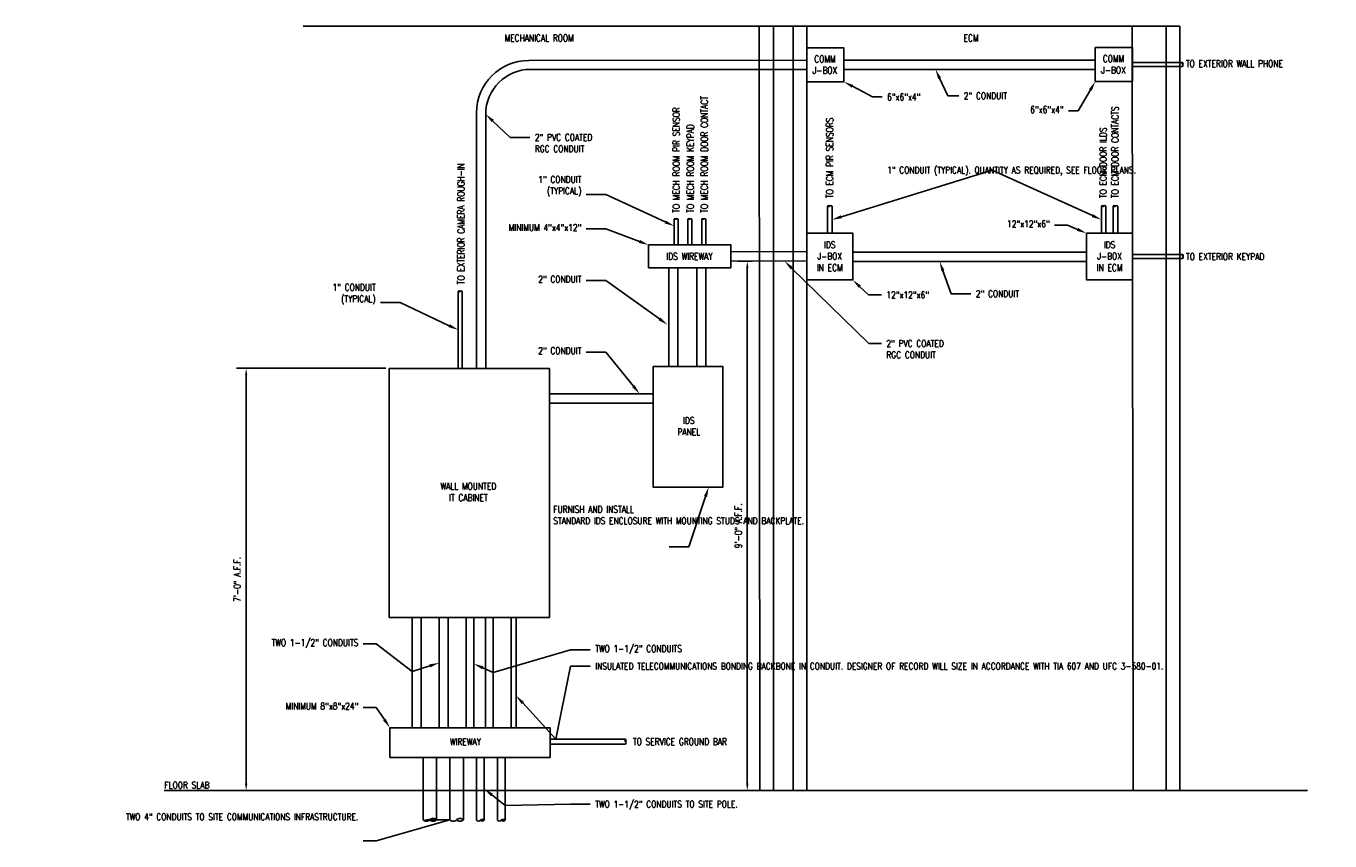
# Model space of a CAD drawing. Header units: inches. Extents: x -324 to 444, y 2 to 180.
import ezdxf
from ezdxf import colors
from ezdxf.entities.mleader import LeaderData, LeaderLine
from ezdxf.math import Vec2, Vec3

# ---------------------------------------------------------------- set-up
doc = ezdxf.new("R2010")
doc.units = ezdxf.units.IN
doc.header["$MEASUREMENT"] = 0
for name, color, linetype, lineweight in [('S-ANNO-NOTE', 2, 'Continuous', 35), ('T-ANNO-DIMS', 1, 'Continuous', 25), ('T-ANNO-SYMB', 2, 'Continuous', 25), ('T-ANNO-TEXT', 2, 'Continuous', 25), ('T-COMM-EQPM', 4, 'Continuous', 50)]:
    doc.layers.add(name, color=color, linetype=linetype, lineweight=lineweight)
doc.styles.add('Annotative', font='romans.shx', dxfattribs={"width": 0.8, "height": 0.125})
doc.dimstyles.new('Annotative', dxfattribs={"dimscale": 0, "dimtxt": 0.125, "dimasz": 0.125, "dimexe": 0.179688, "dimexo": 0.0625, "dimgap": 0.09, "dimtad": 1, "dimdec": 3, "dimzin": 3, "dimdsep": 46, "dimlunit": 4, "dimtxsty": 'Annotative', "dimcen": 0.09, "dimclrt": 2, "dimazin": 2, "dimtfac": 1, "dimtdec": 3, "dimtmove": 1, "dimatfit": 3, "dimfxl": 1, "dimtfill": 1, "dimfrac": 2, "dimtolj": 1, "dimtzin": 0, "dimarcsym": 0})

# ---------------------------------------------------------------- blocks, each defined once
blk = doc.blocks.new('*D3')
at = {"layer": 'Defpoints', "color": 0, "transparency": 16777216}
for p in [(30.75, 105.3), (-0.67, 12.59), (-0.67, 12.59)]:
    blk.add_point(p, dxfattribs=at)
at = {"layer": 'T-ANNO-DIMS', "color": 0, "lineweight": -2, "transparency": 16777216}
for p, q in [((30, 105.3), (-2.82, 105.3)), ((-0.67, 103.8), (-0.67, 14.09)), ((0.08, 12.59), (1.49, 12.59))]:
    blk.add_line(p, q, dxfattribs=at)
at = {"layer": 'T-ANNO-DIMS', "color": 0, "transparency": 16777216}
for points in [[(-0.92, 103.8), (-0.42, 103.8), (-0.67, 105.3)], [(-0.92, 14.09), (-0.42, 14.09), (-0.67, 12.59)]]:
    blk.add_solid(points, dxfattribs=at)
at = {"layer": 'T-ANNO-DIMS', "color": 2, "lineweight": -3, "transparency": 16777216, "insert": (-2.64, 58.94), "char_height": 1.5, "attachment_point": 5, "rotation": 90, "style": 'Annotative', "bg_fill": 3, "box_fill_scale": 1.25, "bg_fill_color": 256, "bg_fill_true_color": 13158600, "bg_fill_transparency": 0}
blk.add_mtext('\\A1;7\'-0" A.F.F.', dxfattribs=at)
blk = doc.blocks.new('*D4')
at = {"layer": 'Defpoints', "color": 0, "transparency": 16777216}
for p in [(111.16, 128.83), (109.33, 12.58), (109.33, 12.58)]:
    blk.add_point(p, dxfattribs=at)
at = {"layer": 'T-ANNO-DIMS', "color": 0, "lineweight": -2, "transparency": 16777216}
for p, q in [((110.41, 128.83), (107.18, 128.83)), ((109.33, 127.33), (109.33, 14.08)), ((110.08, 12.58), (111.49, 12.58))]:
    blk.add_line(p, q, dxfattribs=at)
at = {"layer": 'T-ANNO-DIMS', "color": 0, "transparency": 16777216}
for points in [[(109.08, 127.33), (109.58, 127.33), (109.33, 128.83)], [(109.08, 14.08), (109.58, 14.08), (109.33, 12.58)]]:
    blk.add_solid(points, dxfattribs=at)
at = {"layer": 'T-ANNO-DIMS', "color": 2, "lineweight": -3, "transparency": 16777216, "insert": (107.36, 70.71), "char_height": 1.5, "attachment_point": 5, "rotation": 90, "style": 'Annotative', "bg_fill": 3, "box_fill_scale": 1.25, "bg_fill_color": 256, "bg_fill_true_color": 13158600, "bg_fill_transparency": 0}
blk.add_mtext('\\A1;9\'-0" A.F.F.', dxfattribs=at)

msp = doc.modelspace()

# ---------------------------------------------------------------- linework, layer by layer
at = {"layer": 'T-ANNO-SYMB', "color": 250, "lineweight": -3}
for p, q in [((204.2958, 180.4369), (11.8477, 180.4369)), ((112.0727, 12.5843), (111.9247, 180.4369)), ((115.0753, 12.5843), (115.0753, 180.4369)), ((119.3745, 12.5843), (119.3745, 180.4369)), ((122.3772, 12.5843), (122.3772, 180.4369)), ((193.9913, 12.5843), (193.8434, 180.4369)), ((201.2932, 12.5843), (201.2932, 180.4369)), ((204.2958, 12.5843), (204.2958, 180.4369)), ((-18.6477, 12.5843), (232.2869, 12.5843))]:
    msp.add_line(p, q, dxfattribs=at)
at = {"layer": 'T-COMM-EQPM', "lineweight": -3}
for p, q in [((61.3609, 172.8762), (122.3772, 172.9824)), ((130.5123, 172.9824), (185.7176, 172.9824)), ((61.7621, 170.926), (122.3772, 170.926)), ((130.5123, 170.926), (185.7176, 170.926)), ((49.8855, 105.295), (49.8855, 161.3801)), ((51.9048, 105.295), (51.9048, 161.0687)), ((132.4648, 130.8208), (183.8003, 130.8208)), ((132.4648, 128.7645), (183.8003, 128.7645)), ((49.9029, 6.0912), (49.9029, 19.8725)), ((51.5757, 19.8725), (51.5757, 6.0912)), ((54.4753, 6.0912), (54.4753, 19.8725)), ((56.1481, 19.8725), (56.1481, 6.0912))]:
    msp.add_line(p, q, dxfattribs=at)
for points in [[(122.3791, 175.6736), (130.5123, 175.6736), (130.5123, 168.2242), (122.3791, 168.2242)], [(185.7176, 175.7294), (193.8508, 175.7294), (193.8508, 168.28), (185.7176, 168.28)], [(122.3772, 134.9386), (132.4648, 134.9386), (132.4648, 124.7192), (122.3772, 124.7192)], [(183.8003, 134.9386), (193.888, 134.9386), (193.888, 124.7192), (183.8003, 124.7192)], [(87.6568, 132.3799), (105.7471, 132.3799), (105.7471, 127.3943), (87.6568, 127.3943)], [(30.7475, 105.295), (65.8913, 105.295), (65.8913, 50.6199), (30.7475, 50.6199)], [(88.6548, 105.6941), (103.9637, 105.6941), (103.9637, 79.2213), (88.6548, 79.2213)], [(30.8811, 26.391), (66.0249, 26.391), (66.0249, 19.8725), (30.8811, 19.8725)]]:
    msp.add_lwpolyline(points, close=True, dxfattribs=at)
for points in [[(193.8508, 172.4469), (204.8822, 172.4469)], [(204.8822, 171.5626), (193.8508, 171.5626)], [(126.9185, 134.9386), (126.9185, 140.9098)], [(127.9235, 140.9098), (127.9235, 134.9386)], [(187.0561, 134.9386), (187.0561, 140.9098)], [(188.0611, 140.9098), (188.0611, 134.9386)], [(189.6272, 134.9386), (189.6272, 140.9098)], [(190.6322, 140.9098), (190.6322, 134.9386)], [(94.1327, 138.0796), (94.1327, 132.3799), (93.2485, 132.3799), (93.2485, 138.0796)], [(97.1441, 138.0796), (97.1441, 132.3799), (96.2598, 132.3799), (96.2598, 138.0796)], [(100.2107, 138.0796), (100.2107, 132.3799), (99.3264, 132.3799), (99.3264, 138.0796)], [(122.3772, 128.8007), (105.7449, 128.8631), (105.7492, 130.9194), (122.3772, 130.8571)], [(193.888, 130.271), (204.9193, 130.271)], [(204.9193, 129.3868), (193.888, 129.3868)], [(92.077, 105.6941), (92.077, 127.3943), (94.0963, 127.3943), (94.0963, 105.6941)], [(98.2283, 105.6941), (98.2283, 127.3943), (100.2476, 127.3943), (100.2476, 105.6941)], [(46.7532, 122.1772), (46.7532, 105.295), (45.869, 105.295), (45.869, 122.1772)], [(88.6548, 97.6419), (65.8913, 97.6419), (65.8913, 99.6789), (88.6548, 99.6789)], [(35.7774, 26.391), (35.7774, 50.6199), (37.7774, 50.6199), (37.7774, 26.391)], [(41.697, 26.391), (41.697, 50.6199), (43.697, 50.6199), (43.697, 26.391)], [(47.6166, 26.391), (47.6166, 50.6199), (49.2894, 50.6199), (49.2894, 26.391)], [(51.9012, 26.391), (51.9012, 50.6199), (53.574, 50.6199), (53.574, 26.391)], [(57.4936, 26.391), (57.4936, 50.6199), (58.5882, 50.6199), (58.5882, 26.391)], [(66.0249, 23.8692), (82.597, 23.8692)], [(82.597, 22.7746), (66.0249, 22.7746)], [(38.1555, 6.1832), (38.1555, 19.8725)], [(41.1295, 19.8725), (41.1295, 6.1832)], [(44.0292, 6.1832), (44.0292, 19.8725)], [(47.0032, 19.8725), (47.0032, 6.1832)]]:
    msp.add_lwpolyline(points, dxfattribs=at)
for centre, radius, start, end in [((61.3816, 161.3801), 11.4961, 90.103136, 180), ((205.0863, 172.2258), 0.3009, 132.721939, 227.278061), ((204.678, 172.2258), 0.3009, 312.721939, 47.278061), ((204.678, 171.7837), 0.3009, 312.721939, 47.278061), ((61.7621, 161.0687), 9.8573, 90, 180), ((127.1697, 140.6777), 0.342, 42.721939, 137.278061), ((127.1697, 141.1418), 0.342, 222.721939, 317.278061), ((127.6722, 140.6777), 0.342, 42.721939, 137.278061), ((187.3074, 140.6777), 0.342, 42.721939, 137.278061), ((187.3074, 141.1418), 0.342, 222.721939, 317.278061), ((187.8099, 140.6777), 0.342, 42.721939, 137.278061), ((189.8784, 140.6777), 0.342, 42.721939, 137.278061), ((189.8784, 141.1418), 0.342, 222.721939, 317.278061), ((190.381, 140.6777), 0.342, 42.721939, 137.278061), ((93.4695, 137.8754), 0.3009, 42.721939, 137.278061), ((93.4695, 138.2837), 0.3009, 222.721939, 317.278061), ((93.9116, 137.8754), 0.3009, 42.721939, 137.278061), ((96.4809, 137.8754), 0.3009, 42.721939, 137.278061), ((96.4809, 138.2837), 0.3009, 222.721939, 317.278061), ((96.923, 137.8754), 0.3009, 42.721939, 137.278061), ((99.5475, 137.8754), 0.3009, 42.721939, 137.278061), ((99.5475, 138.2837), 0.3009, 222.721939, 317.278061), ((99.9896, 137.8754), 0.3009, 42.721939, 137.278061), ((205.1235, 130.05), 0.3009, 132.721939, 227.278061), ((204.7152, 130.05), 0.3009, 312.721939, 47.278061), ((204.7152, 129.6078), 0.3009, 312.721939, 47.278061), ((46.0901, 121.973), 0.3009, 42.721939, 137.278061), ((46.0901, 122.3813), 0.3009, 222.721939, 317.278061), ((46.5322, 121.973), 0.3009, 42.721939, 137.278061), ((82.8497, 23.5956), 0.3725, 132.721939, 227.278061), ((82.3443, 23.5956), 0.3725, 312.721939, 47.278061), ((82.3443, 23.0483), 0.3725, 312.721939, 47.278061), ((38.899, 6.8698), 1.0121, 222.721939, 317.278061), ((40.386, 5.4966), 1.0121, 42.721939, 137.278061), ((40.386, 6.8698), 1.0121, 222.721939, 317.278061), ((44.7727, 6.8698), 1.0121, 222.721939, 317.278061), ((46.2597, 5.4966), 1.0121, 42.721939, 137.278061), ((46.2597, 6.8698), 1.0121, 222.721939, 317.278061), ((50.3177, 6.4743), 0.5647, 222.721939, 317.278061), ((51.1541, 5.6927), 0.5801, 43.389072, 136.610928), ((51.1541, 6.4897), 0.5801, 223.389072, 316.610928), ((54.8901, 6.4743), 0.5647, 222.721939, 317.278061), ((55.7266, 5.6927), 0.5801, 43.389072, 136.610928), ((55.7266, 6.4897), 0.5801, 223.389072, 316.610928)]:
    msp.add_arc(centre, radius, start, end, dxfattribs=at)

# ---------------------------------------------------------------- texts
at = {"layer": 'S-ANNO-NOTE', "lineweight": -3, "insert": (84.228, 24.071), "char_height": 1.5, "width": 24.351352, "attachment_point": 1, "style": 'Annotative'}
msp.add_mtext('TO SERVICE GROUND BAR', dxfattribs=at)
at = {"layer": 'T-ANNO-TEXT', "color": 250, "lineweight": -3, "char_height": 1.5, "attachment_point": 1, "line_spacing_factor": 1.230511, "style": 'Annotative'}
for s, insert, width in [('MECHANICAL ROOM', (56.0454, 178.5821), 17.618507), ('ECM', (156.7966, 178.5821), 4.160525)]:
    msp.add_mtext(s, dxfattribs=dict(at, insert=insert, width=width))
at = {"layer": 'T-ANNO-TEXT', "lineweight": -3, "char_height": 1.5, "width": 31.616301, "attachment_point": 1, "line_spacing_factor": 1.21532, "style": 'Annotative'}
for s, insert in [('\\PTO EXTERIOR WALL PHONE', (205.5936, 175.9863)), ('TO EXTERIOR KEYPAD', (205.6308, 130.5811))]:
    msp.add_mtext(s, dxfattribs=dict(at, insert=insert))
at = {"layer": 'T-ANNO-TEXT', "lineweight": -3, "char_height": 1.5, "attachment_point": 1, "rotation": 90, "style": 'Annotative'}
for s, insert, width, line_spacing_factor in [('TO MECH ROOM PIR SENSOR \\PTO MECH ROOM KEYPAD \\PTO MECH ROOM DOOR CONTACT', (92.9821, 139.4279), 30.370542, 1.230511), ('TO ECM PIR SENSORS', (126.6722, 142.6556), 24.159209, 1.037508), ('TO ECM DOOR ILDS \\PTO ECM DOOR CONTACTS', (186.6862, 142.6556), 24.159209, 1.037508), ('TO EXTERIOR CAMERA ROUGH-IN', (45.7428, 123.7508), 32.142024, 2.234489)]:
    msp.add_mtext(s, dxfattribs=dict(at, insert=insert, width=width, line_spacing_factor=line_spacing_factor))
at = {"layer": 'T-ANNO-TEXT', "color": 250, "lineweight": -3, "insert": (-18.6172, 14.5379), "char_height": 1.5, "width": 464.938702, "attachment_point": 1, "style": 'Annotative'}
msp.add_mtext('FLOOR SLAB', dxfattribs=at)
at = {"layer": 'T-COMM-EQPM', "lineweight": -3, "char_height": 1.5, "attachment_point": 5, "style": 'Annotative'}
for s, insert, width in [('\\pxqc;COMM\\PJ-BOX', (126.3684, 171.9638), 6.400417), ('\\pxqc;COMM\\PJ-BOX', (189.7069, 172.0196), 6.400417), ('IDS\\PJ-BOX\\PIN ECM', (127.4222, 129.9143), 10.849773), ('IDS\\PJ-BOX\\PIN ECM', (188.8453, 129.9143), 10.777714), ('IDS WIREWAY', (96.6245, 129.8819), 16.454264), ('IDS\\PPANEL', (96.4858, 92.5953), 12.979242), ('WALL MOUNTED\\PIT CABINET', (48.0953, 78.1576), 19.442729), ('WIREWAY', (47.4481, 23.3021), 21.239507)]:
    msp.add_mtext(s, dxfattribs=dict(at, insert=insert, width=width))

# ---------------------------------------------------------------- leaders
at = {"layer": 'S-ANNO-NOTE', "lineweight": -3}
ml = msp.add_multileader_mtext('Standard', dxfattribs=at)
ml.set_content('1" CONDUIT\\P\\pxqr;(TYPICAL)', color=2, style='Annotative')
ml.set_leader_properties(color=1)
ml.build(insert=Vec2(0, 0))
ml.multileader.update_dxf_attribs({"dogleg_length": 0.36, "arrow_head_size": 2.16, "scale": 12})
ctx = ml.context
ctx.base_point, ctx.scale, ctx.char_height, ctx.arrow_head_size, ctx.landing_gap_size, ctx.plane_origin = Vec3(16.3736, 122.8126), 12, 1.5, 2.16, 1.08, Vec3(36.7964, 115.8918)
ctx.right_attachment, ctx.text_align_type = 3, 2
notes = []
notes.append((ctx, [(0, (1, 1, 0), (33.1393, 119.7412), (-1, 0), 4.32, [(0, [(45.869, 113.7361)], 0, [])])]))
ctx.mtext.insert, ctx.mtext.width, ctx.mtext.defined_height, ctx.mtext.alignment, ctx.mtext.flow_direction = Vec3(27.7393, 123.8126), 20.554702, 5.4327, 3, 5
at = {"layer": 'T-ANNO-DIMS'}
ml = msp.add_multileader_mtext('Standard', dxfattribs=at)
ml.set_content('2" CONDUIT', color=2, style='Annotative')
ml.set_leader_properties()
ml.build(insert=Vec2(0, 0))
ml.multileader.update_dxf_attribs({"dogleg_length": 0.36, "arrow_head_size": 2.16, "scale": 12})
ctx = ml.context
ctx.base_point, ctx.scale, ctx.char_height, ctx.arrow_head_size, ctx.landing_gap_size, ctx.plane_origin = Vec3(155.7737, 165.1303), 12, 1.5, 2.16, 1.08, Vec3(157.234, 149.2973)
notes.append((ctx, [(0, (1, 1, 0), (153.3201, 165.1303), (1, 0), 2.4536, [(0, [(150.6301, 170.926)], 0, [])])]))
ctx.mtext.insert, ctx.mtext.width, ctx.mtext.flow_direction = Vec3(156.8537, 165.8803), 18.73056, 5
ml = msp.add_multileader_mtext('Standard', dxfattribs=at)
ml.set_content('6"x6"x4"', color=2, style='Annotative')
ml.set_leader_properties()
ml.build(insert=Vec2(0, 0))
ml.multileader.update_dxf_attribs({"dogleg_length": 0.36, "arrow_head_size": 2.16, "scale": 12})
ctx = ml.context
ctx.base_point, ctx.scale, ctx.char_height, ctx.arrow_head_size, ctx.landing_gap_size, ctx.plane_origin = Vec3(170.231, 162.0793), 12, 1.5, 2.16, 1.08, Vec3(190.629, 143.5066)
ctx.right_attachment, ctx.text_align_type = 3, 2
notes.append((ctx, [(0, (1, 1, 0), (181.9682, 161.7936), (-1, 0), 2.1486, [(0, [(185.7176, 168.28)], 0, [])])]))
ctx.mtext.insert, ctx.mtext.width, ctx.mtext.defined_height, ctx.mtext.alignment, ctx.mtext.flow_direction = Vec3(178.7396, 162.8293), 18.336553, 6.2224, 3, 5
ml = msp.add_multileader_mtext('Standard', dxfattribs=at)
ml.set_content('6"x6"x4"', color=2, style='Annotative')
ml.set_leader_properties()
ml.build(insert=Vec2(0, 0))
ml.multileader.update_dxf_attribs({"dogleg_length": 0.36, "arrow_head_size": 2.16, "scale": 12})
ctx = ml.context
ctx.base_point, ctx.scale, ctx.char_height, ctx.arrow_head_size, ctx.landing_gap_size, ctx.plane_origin = Vec3(138.939, 164.8803), 12, 1.5, 2.16, 1.08, Vec3(160.8417, 148.3264)
ctx.right_attachment = 3
notes.append((ctx, [(1, (1, 1, 0), (136.7904, 164.8803), (1, 0), 2.1486, [(0, [(130.5123, 168.2242)], 0, [])])]))
ctx.mtext.insert, ctx.mtext.width, ctx.mtext.defined_height, ctx.mtext.flow_direction = Vec3(140.019, 165.6303), 18.336553, 6.2224, 5
ml = msp.add_multileader_mtext('Standard', dxfattribs=at)
ml.set_content('2" PVC COATED\\PRGC CONDUIT', color=2, style='Annotative')
ml.set_leader_properties()
ml.build(insert=Vec2(0, 0))
ml.multileader.update_dxf_attribs({"dogleg_length": 0.36, "arrow_head_size": 2.16, "scale": 12})
ctx = ml.context
ctx.base_point, ctx.scale, ctx.char_height, ctx.arrow_head_size, ctx.landing_gap_size, ctx.plane_origin = Vec3(61.6142, 155.9918), 12, 1.5, 2.16, 1.08, Vec3(60.2674, 139.6225)
notes.append((ctx, [(0, (1, 1, 0), (57.2942, 155.9918), (1, 0), 4.32, [(0, [(51.9048, 161.0687)], 0, [])])]))
ctx.mtext.insert, ctx.mtext.width, ctx.mtext.flow_direction = Vec3(62.6942, 156.7418), 18.73056, 5
ml = msp.add_multileader_mtext('Standard', dxfattribs=at)
ml.set_content('1" CONDUIT (TYPICAL). QUANTITY AS REQUIRED, SEE FLOOR PLANS.', color=2, style='Annotative')
ml.set_leader_properties()
ml.build(insert=Vec2(0, 0))
ml.multileader.update_dxf_attribs({"dogleg_length": 0.36, "arrow_head_size": 2.16, "scale": 12})
ctx = ml.context
ctx.base_point, ctx.scale, ctx.char_height, ctx.arrow_head_size, ctx.landing_gap_size, ctx.plane_origin = Vec3(138.939, 148.815), 12, 1.5, 2.16, 1.08, Vec3(154.6322, 134.919)
notes.append((ctx, [(0, (1, 1, 0), (163.059, 148.815), (-1, 0), 0.36, [(0, [(127.9235, 137.9242)], 0, []), (1, [(187.0561, 137.9242)], 0, [])])]))
ctx.mtext.insert, ctx.mtext.width, ctx.mtext.defined_height, ctx.mtext.flow_direction = Vec3(140.019, 149.565), 23.186246, 9.3169, 5
ml = msp.add_multileader_mtext('Standard', dxfattribs=at)
ml.set_content('1" CONDUIT\\P(TYPICAL)', color=2, style='Annotative')
ml.set_leader_properties()
ml.build(insert=Vec2(0, 0))
ml.multileader.update_dxf_attribs({"dogleg_length": 0.36, "arrow_head_size": 2.16, "scale": 12})
ctx = ml.context
ctx.base_point, ctx.scale, ctx.char_height, ctx.arrow_head_size, ctx.landing_gap_size, ctx.plane_origin = Vec3(61.532, 146.5102), 12, 1.5, 2.16, 1.08, Vec3(87.7994, 138.6487)
ctx.right_attachment, ctx.text_align_type = 3, 2
notes.append((ctx, [(0, (1, 1, 0), (78.2977, 143.4388), (-1, 0), 4.32, [(0, [(93.2879, 136.5249)], 0, [])])]))
ctx.mtext.insert, ctx.mtext.width, ctx.mtext.alignment, ctx.mtext.flow_direction = Vec3(72.8977, 147.5102), 18.73056, 3, 5
ml = msp.add_multileader_mtext('Standard', dxfattribs=at)
ml.set_content('12"x12"x6"', color=2, style='Annotative')
ml.set_leader_properties()
ml.build(insert=Vec2(0, 0))
ml.multileader.update_dxf_attribs({"dogleg_length": 0.36, "arrow_head_size": 2.16, "scale": 12})
ctx = ml.context
ctx.base_point, ctx.scale, ctx.char_height, ctx.arrow_head_size, ctx.landing_gap_size, ctx.plane_origin = Vec3(165.0254, 137.0078), 12, 1.5, 2.16, 1.08, Vec3(188.3296, 124.4157)
ctx.right_attachment, ctx.text_align_type = 3, 2
notes.append((ctx, [(0, (1, 1, 0), (179.6502, 136.7221), (-1, 0), 2.8648, [(0, [(183.8003, 134.9386)], 0, [])])]))
ctx.mtext.insert, ctx.mtext.width, ctx.mtext.defined_height, ctx.mtext.alignment, ctx.mtext.flow_direction = Vec3(175.7054, 137.7578), 23.037386, 5.4834, 3, 5
ml = msp.add_multileader_mtext('Standard', dxfattribs=at)
ml.set_content('MINIMUM 4"x4"x12"', color=2, style='Annotative')
ml.set_leader_properties()
ml.build(insert=Vec2(0, 0))
ml.multileader.update_dxf_attribs({"dogleg_length": 0.36, "arrow_head_size": 2.16, "scale": 12})
ctx = ml.context
ctx.base_point, ctx.scale, ctx.char_height, ctx.arrow_head_size, ctx.landing_gap_size, ctx.plane_origin = Vec3(54.5034, 136.2071), 12, 1.5, 2.16, 1.08, Vec3(85.7116, 127.9473)
ctx.right_attachment, ctx.text_align_type = 3, 2
notes.append((ctx, [(0, (1, 1, 0), (78.2977, 135.9214), (-1, 0), 4.32, [(0, [(87.6568, 132.3799)], 0, [])])]))
ctx.mtext.insert, ctx.mtext.width, ctx.mtext.defined_height, ctx.mtext.alignment, ctx.mtext.flow_direction = Vec3(72.8977, 136.9571), 18.336553, 6.2224, 3, 5
ml = msp.add_multileader_mtext('Standard', dxfattribs=at)
ml.set_content('2" PVC COATED\\PRGC CONDUIT', color=2, style='Annotative')
ml.set_leader_properties()
ml.build(insert=Vec2(0, 0))
ml.multileader.update_dxf_attribs({"dogleg_length": 0.36, "arrow_head_size": 2.16, "scale": 12})
ctx = ml.context
ctx.base_point, ctx.scale, ctx.char_height, ctx.arrow_head_size, ctx.landing_gap_size, ctx.plane_origin = Vec3(138.7734, 110.7481), 12, 1.5, 2.16, 1.08, Vec3(123.8633, 107.3728)
notes.append((ctx, [(0, (1, 1, 0), (136.0136, 110.7481), (1, 0), 2.7598, [(0, [(117.509, 128.819)], 0, [])])]))
ctx.mtext.insert, ctx.mtext.width, ctx.mtext.flow_direction = Vec3(139.8534, 111.4981), 18.73056, 5
ml = msp.add_multileader_mtext('Standard', dxfattribs=at)
ml.set_content('2" CONDUIT', color=2, style='Annotative')
ml.set_leader_properties()
ml.build(insert=Vec2(0, 0))
ml.multileader.update_dxf_attribs({"dogleg_length": 0.36, "arrow_head_size": 2.16, "scale": 12})
ctx = ml.context
ctx.base_point, ctx.scale, ctx.char_height, ctx.arrow_head_size, ctx.landing_gap_size, ctx.plane_origin = Vec3(158.414, 121.6672), 12, 1.5, 2.16, 1.08, Vec3(158.1473, 107.3183)
notes.append((ctx, [(0, (1, 1, 0), (154.094, 121.6672), (1, 0), 4.32, [(0, [(151.5434, 128.7645)], 0, [])])]))
ctx.mtext.insert, ctx.mtext.width, ctx.mtext.flow_direction = Vec3(159.494, 122.4172), 18.73056, 5
ml = msp.add_multileader_mtext('Standard', dxfattribs=at)
ml.set_content('2" CONDUIT', color=2, style='Annotative')
ml.set_leader_properties()
ml.build(insert=Vec2(0, 0))
ml.multileader.update_dxf_attribs({"dogleg_length": 0.36, "arrow_head_size": 2.16, "scale": 12})
ctx = ml.context
ctx.base_point, ctx.scale, ctx.char_height, ctx.arrow_head_size, ctx.landing_gap_size, ctx.plane_origin = Vec3(61.3606, 124.8642), 12, 1.5, 2.16, 1.08, Vec3(86.346, 118.4518)
ctx.right_attachment, ctx.text_align_type = 3, 2
notes.append((ctx, [(0, (1, 1, 0), (78.2977, 124.5785), (-1, 0), 4.32, [(0, [(91.7951, 114.8767)], 0, [])])]))
ctx.mtext.insert, ctx.mtext.width, ctx.mtext.alignment, ctx.mtext.flow_direction = Vec3(72.8977, 125.6142), 18.73056, 3, 5
ml = msp.add_multileader_mtext('Standard', dxfattribs=at)
ml.set_content('12"x12"x6"', color=2, style='Annotative')
ml.set_leader_properties()
ml.build(insert=Vec2(0, 0))
ml.multileader.update_dxf_attribs({"dogleg_length": 0.36, "arrow_head_size": 2.16, "scale": 12})
ctx = ml.context
ctx.base_point, ctx.scale, ctx.char_height, ctx.arrow_head_size, ctx.landing_gap_size, ctx.plane_origin = Vec3(138.7734, 121.4172), 12, 1.5, 2.16, 1.08, Vec3(169.3232, 99.637)
ctx.right_attachment = 3
notes.append((ctx, [(1, (1, 1, 0), (135.9087, 121.4172), (1, 0), 2.8648, [(0, [(132.4648, 124.7192)], 0, [])])]))
ctx.mtext.insert, ctx.mtext.width, ctx.mtext.defined_height, ctx.mtext.flow_direction = Vec3(139.8534, 122.1672), 18.336553, 6.2224, 5
ml = msp.add_multileader_mtext('Standard', dxfattribs=at)
ml.set_content('2" CONDUIT', color=2, style='Annotative')
ml.set_leader_properties()
ml.build(insert=Vec2(0, 0))
ml.multileader.update_dxf_attribs({"dogleg_length": 0.36, "arrow_head_size": 2.16, "scale": 12})
ctx = ml.context
ctx.base_point, ctx.scale, ctx.char_height, ctx.arrow_head_size, ctx.landing_gap_size, ctx.plane_origin = Vec3(61.3606, 109.1559), 12, 1.5, 2.16, 1.08, Vec3(80.2589, 108.8702)
ctx.right_attachment, ctx.text_align_type = 3, 2
notes.append((ctx, [(0, (1, 1, 0), (78.2977, 108.8702), (-1, 0), 4.32, [(0, [(85.708, 99.6789)], 0, [])])]))
ctx.mtext.insert, ctx.mtext.width, ctx.mtext.alignment, ctx.mtext.flow_direction = Vec3(72.8977, 109.9059), 18.73056, 3, 5
ml = msp.add_multileader_mtext('Standard', dxfattribs=at)
ml.set_content('\\A1;INSULATED TELECOMMUNICATIONS BONDING BACKBONE IN CONDUIT. DESIGNER OF RECORD WILL SIZE IN ACCORDANCE WITH TIA 607 AND UFC 3-580-01.', color=2, style='Annotative')
ml.set_leader_properties()
ml.build(insert=Vec2(0, 0))
ml.multileader.update_dxf_attribs({"dogleg_length": 0.36, "arrow_head_size": 2.16, "scale": 12})
ctx = ml.context
ctx.base_point, ctx.scale, ctx.char_height, ctx.arrow_head_size, ctx.landing_gap_size, ctx.plane_origin = Vec3(74.8624, 39.9068), 12, 1.5, 2.16, 1.08, Vec3(73.0437, 36.026)
notes.append((ctx, [(0, (1, 1, 0), (70.5424, 39.9068), (1, 0), 4.32, [(1, [(58.5882, 33.4191), (67.2855, 23.8692)], 0, [])])]))
ctx.mtext.insert, ctx.mtext.width, ctx.mtext.flow_direction = Vec3(75.9424, 40.6568), 30.658906, 5
ml = msp.add_multileader_mtext('Standard', dxfattribs=at)
ml.set_content('TWO 4" CONDUITS TO SITE COMMUNICATIONS INFRASTRUCTURE.', color=2, style='Annotative')
ml.set_leader_properties()
ml.build(insert=Vec2(0, 0))
ml.multileader.update_dxf_attribs({"text_right_attachment_type": 3, "dogleg_length": 0.36, "arrow_head_size": 2.16, "scale": 12})
ctx = ml.context
ctx.base_point, ctx.scale, ctx.char_height, ctx.arrow_head_size, ctx.landing_gap_size, ctx.plane_origin = Vec3(-1.7107, 6.826), 12, 1.5, 2.16, 1.08, Vec3(34.7118, 0.7435)
ctx.right_attachment, ctx.text_align_type = 3, 2
notes.append((ctx, [(0, (1, 1, 0), (27.8898, 1.5403), (-1, 0), 2.8691, [(1, [(38.1555, 6.1832), (44.0292, 6.1832)], 0, [])])]))
ctx.mtext.insert, ctx.mtext.width, ctx.mtext.defined_height, ctx.mtext.alignment, ctx.mtext.flow_direction = Vec3(23.9407, 7.576), 28.99009, 5.0825, 3, 5
for ctx, leaders in notes:
    for number, flags, end, landing, length, lines in leaders:
        leader = LeaderData()
        leader.index, (leader.has_last_leader_line, leader.has_dogleg_vector, leader.attachment_direction) = number, flags
        leader.last_leader_point, leader.dogleg_vector, leader.dogleg_length = Vec3(end), Vec3(landing), length
        for number, points, colour, breaks in lines:
            line = LeaderLine()
            line.index, line.vertices, line.color, line.breaks = number, Vec3.list(points), colors.encode_raw_color(colour), breaks
            leader.lines.append(line)
        ctx.leaders.append(leader)

# ---------------------------------------------------------------- next in the draw order: dimensions: what is measured, and where the dimension line sits
at = {"layer": 'T-ANNO-DIMS', "lineweight": -3}
for base, p1, p2, text, picture, middle in [((109.3313, 12.5843), (111.1574, 128.8335), (109.3307, 12.5843), '9\'-0" A.F.F.', '*D4', (107.3584, 70.7089)), ((-0.6668, 12.5865), (30.7475, 105.295), (-0.6668, 12.5865), '7\'-0" A.F.F.', '*D3', (-2.6396, 58.9408))]:
    dim = msp.add_linear_dim(base=base, p1=p1, p2=p2, angle=90, text=text, dimstyle='Annotative', override={"dimpost": '\\X'}, dxfattribs=at)
    dim.commit()
    dim.dimension.update_dxf_attribs({"geometry": picture, "text_midpoint": middle})

# ---------------------------------------------------------------- next in the draw order: leaders
at = {"layer": 'S-ANNO-NOTE', "lineweight": -3}
ml = msp.add_multileader_mtext('Standard', dxfattribs=at)
ml.set_content('FURNISH AND INSTALL\\PSTANDARD IDS ENCLOSURE WITH MOUNTING STUDS AND BACKPLATE.', color=2, style='Annotative')
ml.set_leader_properties(color=1)
ml.build(insert=Vec2(0, 0))
ml.multileader.update_dxf_attribs({"text_left_attachment_type": 8, "text_right_attachment_type": 4, "dogleg_length": 0.36, "arrow_head_size": 2.16, "scale": 12})
ctx = ml.context
ctx.base_point, ctx.scale, ctx.char_height, ctx.arrow_head_size, ctx.landing_gap_size, ctx.plane_origin = Vec3(65.6634, 73.2757), 12, 1.5, 2.16, 1.08, Vec3(109.2717, 28.2299)
ctx.left_attachment, ctx.right_attachment = 8, 4
notes = []
notes.append((ctx, [(0, (1, 1, 0), (96.4862, 66.0757), (-1, 0), 4.32, [(0, [(100.8568, 79.2213)], 0, [])])]))
ctx.mtext.insert, ctx.mtext.width, ctx.mtext.flow_direction = Vec3(66.7434, 75.0757), 25.25271, 5
at = {"layer": 'T-ANNO-DIMS'}
ml = msp.add_multileader_mtext('Standard', dxfattribs=at)
ml.set_content('TWO 1-1/2" CONDUITS ', color=2, style='Annotative')
ml.set_leader_properties()
ml.build(insert=Vec2(0, 0))
ml.multileader.update_dxf_attribs({"dogleg_length": 0.36, "arrow_head_size": 2.16, "scale": 12})
ctx = ml.context
ctx.base_point, ctx.scale, ctx.char_height, ctx.arrow_head_size, ctx.landing_gap_size, ctx.plane_origin = Vec3(1.4893, 44.8316), 12, 1.5, 2.16, 1.08, Vec3(30.456, 46.7817)
ctx.text_align_type = 2
notes.append((ctx, [(0, (1, 1, 0), (27.8898, 44.8316), (-1, 0), 2.8691, [(1, [(41.697, 40.6367), (35.7774, 38.7045)], 0, [])])]))
ctx.mtext.insert, ctx.mtext.width, ctx.mtext.alignment, ctx.mtext.flow_direction = Vec3(23.9407, 45.8316), 24.481079, 3, 5
ml = msp.add_multileader_mtext('Standard', dxfattribs=at)
ml.set_content('TWO 1-1/2" CONDUITS ', color=2, style='Annotative')
ml.set_leader_properties()
ml.build(insert=Vec2(0, 0))
ml.multileader.update_dxf_attribs({"dogleg_length": 0.36, "arrow_head_size": 2.16, "scale": 12})
ctx = ml.context
ctx.base_point, ctx.scale, ctx.char_height, ctx.arrow_head_size, ctx.landing_gap_size, ctx.plane_origin = Vec3(74.8624, 43.5107), 12, 1.5, 2.16, 1.08, Vec3(66.1827, 46.7817)
notes.append((ctx, [(0, (1, 1, 0), (70.5424, 43.5107), (1, 0), 4.32, [(1, [(49.2894, 40.4441), (53.574, 38.5054)], 0, [])])]))
ctx.mtext.insert, ctx.mtext.width, ctx.mtext.defined_height, ctx.mtext.flow_direction = Vec3(75.9424, 44.5107), 21.558466, 1.3217, 5
ml = msp.add_multileader_mtext('Standard', dxfattribs=at)
ml.set_content('MINIMUM 8"x8"x24"', color=2, style='Annotative')
ml.set_leader_properties()
ml.build(insert=Vec2(0, 0))
ml.multileader.update_dxf_attribs({"dogleg_length": 0.36, "arrow_head_size": 2.16, "scale": 12})
ctx = ml.context
ctx.base_point, ctx.scale, ctx.char_height, ctx.arrow_head_size, ctx.landing_gap_size, ctx.plane_origin = Vec3(5.5464, 31.1295), 12, 1.5, 2.16, 1.08, Vec3(25.432, 29.9661)
ctx.right_attachment, ctx.text_align_type = 3, 2
notes.append((ctx, [(0, (1, 1, 0), (27.8898, 30.8437), (-1, 0), 2.8691, [(0, [(30.8811, 26.391)], 0, [])])]))
ctx.mtext.insert, ctx.mtext.width, ctx.mtext.alignment, ctx.mtext.flow_direction = Vec3(23.9407, 31.8795), 18.73056, 3, 5
ml = msp.add_multileader_mtext('Standard', dxfattribs=at)
ml.set_content('TWO 1-1/2" CONDUITS TO SITE POLE.', color=2, style='Annotative')
ml.set_leader_properties()
ml.build(insert=Vec2(0, 0))
ml.multileader.update_dxf_attribs({"dogleg_length": 0.36, "arrow_head_size": 2.16, "scale": 12})
ctx = ml.context
ctx.base_point, ctx.scale, ctx.char_height, ctx.arrow_head_size, ctx.landing_gap_size, ctx.plane_origin = Vec3(74.8624, 9.6173), 12, 1.5, 2.16, 1.08, Vec3(64.516, 14.9189)
notes.append((ctx, [(0, (1, 1, 0), (70.5424, 9.6173), (1, 0), 4.32, [(1, [(51.5757, 12.9818), (56.1481, 9.3435)], 0, [])])]))
ctx.mtext.insert, ctx.mtext.width, ctx.mtext.flow_direction = Vec3(75.9424, 10.3673), 24.153571, 5
for ctx, leaders in notes:
    for number, flags, end, landing, length, lines in leaders:
        leader = LeaderData()
        leader.index, (leader.has_last_leader_line, leader.has_dogleg_vector, leader.attachment_direction) = number, flags
        leader.last_leader_point, leader.dogleg_vector, leader.dogleg_length = Vec3(end), Vec3(landing), length
        for number, points, colour, breaks in lines:
            line = LeaderLine()
            line.index, line.vertices, line.color, line.breaks = number, Vec3.list(points), colors.encode_raw_color(colour), breaks
            leader.lines.append(line)
        ctx.leaders.append(leader)

doc.saveas('drawing.dxf')
